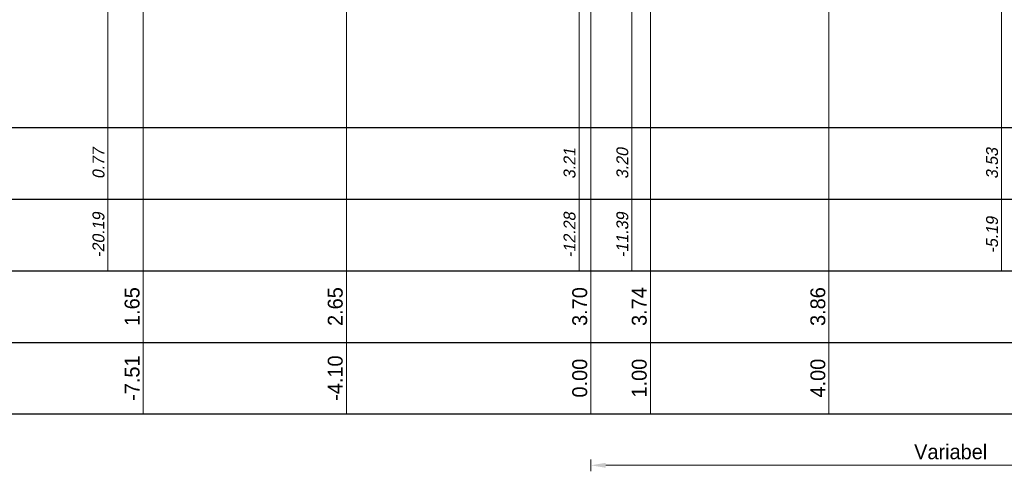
# Model space of a CAD drawing. Header units: metres. Extents: x 132 to 905, y -50 to 63.
# Tile 65 of 86: x 735 to 751, y -49 to -42. Entities that reach past the tile are written whole.
import ezdxf
from ezdxf.enums import TextEntityAlignment as Align

# ---------------------------------------------------------------- set-up
doc = ezdxf.new("R2010")
doc.units = ezdxf.units.M
doc.header["$LTSCALE"] = 0.1
for name, color, linetype, lineweight in [('DP-BS-Matenbalk_verlenglijnen', 253, 'Continuous', 0), ('DP-NW-Matenbalk_verlenglijnen', 135, 'Continuous', 0), ('maatvoering-lin', 7, 'Continuous', 20), ('TL-2.5 mm tekst_schaaldp', 7, 'Continuous', 25), ('TL-2.5mm Tekst', 7, 'Continuous', 25), ('TL-5.0mm Tekst', 4, 'Continuous', 50)]:
    doc.layers.add(name, color=color, linetype=linetype, lineweight=lineweight)
for name, color, linetype in [('DP-Matenbalk', 1, 'Continuous'), ('DP-Matenbalk_bestaandehoogten', 6, 'Continuous'), ('DP-Matenbalk_nwhoogten', 7, 'Continuous')]:
    doc.layers.add(name, color=color, linetype=linetype)
doc.styles.add('dp-besthgt', font='StagCAD.ttf', dxfattribs={"oblique": 10, "height": 0.2})
doc.styles.add('Ontwnota-dwp-Bruinissepolder tot Grevelingendam$0$dp-nwhgt', font='StagCAD.ttf', dxfattribs={"height": 0.25})
doc.styles.add('StagCAD', font='StagCAD.ttf')
doc.dimstyles.new('GM-maatvoering', dxfattribs={"dimtxt": 2.5, "dimasz": 2.5, "dimexe": 1, "dimexo": 0, "dimgap": 1, "dimtad": 1, "dimrnd": 0.001, "dimzin": 1, "dimdsep": 46, "dimtxsty": 'StagCAD', "dimcen": 0.09, "dimclrd": 1, "dimclre": 1, "dimclrt": 7, "dimazin": 0, "dimtfac": 1, "dimtix": 1, "dimtmove": 0, "dimatfit": 3, "dimfxl": 1, "dimfxlon": 1, "dimtvp": 0.83, "dimtolj": 1, "dimtzin": 0, "dimlwd": 15, "dimlwe": 15, "dimarcsym": 0})

# ---------------------------------------------------------------- blocks, each defined once
blk = doc.blocks.new('*U54')
at = {"layer": 'DP-Matenbalk'}
for p, q in [((6, -4.7), (42.306, -4.7)), ((6, -5.9), (42.306, -5.9)), ((6, -7.1), (42.306, -7.1)), ((6, -8.3), (42.306, -8.3)), ((6, -9.5), (42.306, -9.5))]:
    blk.add_line(p, q, dxfattribs=at)
at = {"layer": 'TL-2.5 mm tekst_schaaldp', "style": 'StagCAD', "width": 0.96}
blk.add_attdef('SCHAAL', (-0.05, -11.124), '', height=0.25, dxfattribs=at)
at = {"layer": 'TL-2.5mm Tekst', "lineweight": 35, "style": 'StagCAD', "width": 0.96}
blk.add_attdef('GEBIEDDWP', (7.116, -10.535), '', height=0.25, dxfattribs=at)
at = {"layer": 'TL-5.0mm Tekst', "style": 'StagCAD', "width": 0.96}
blk.add_attdef('OMSCHRIJVING', (-0.05, -10.535), '', height=0.5, dxfattribs=at)
blk = doc.blocks.new('dp793')
at = {"layer": 'DP-BS-Matenbalk_verlenglijnen'}
for p, q in [((33.919, -20.471), (33.919, -31.1)), ((26.827, -20.786), (26.827, -31.1)), ((27.714, -20.799), (27.714, -31.1)), ((18.92, -23.233), (18.92, -31.1))]:
    blk.add_line(p, q, dxfattribs=at)
at = {"layer": 'DP-Matenbalk_bestaandehoogten'}
for points in [[(18.92, -28.7, 0), (18.92, -28.7, 0)], [(26.827, -28.7, 0), (26.827, -28.7, 0)], [(27.714, -28.7, 0), (27.714, -28.7, 0)], [(33.919, -28.7, 0), (33.919, -28.7, 0)], [(18.92, -29.9, 0), (18.92, -29.9, 0)], [(26.827, -29.9, 0), (26.827, -29.9, 0)], [(27.714, -29.9, 0), (27.714, -29.9, 0)], [(33.919, -29.9, 0), (33.919, -29.9, 0)]]:
    blk.add_polyline3d(points, dxfattribs=at)
at = {"layer": 'DP-Matenbalk'}
blk.add_blockref('*U54', (-0.07, -24), dxfattribs=at)
at = {"layer": 'DP-Matenbalk_bestaandehoogten', "style": 'dp-besthgt', "oblique": 10}
for s, p in [('0.77', (18.92, -29.3)), ('3.21', (26.827, -29.3)), ('3.20', (27.714, -29.3)), ('3.53', (33.919, -29.3)), ('-20.19', (18.92, -30.5)), ('-12.28', (26.827, -30.5)), ('-11.39', (27.714, -30.5)), ('-5.19', (33.919, -30.5))]:
    blk.add_text(s, height=0.2, rotation=90, dxfattribs=at).set_placement(p, align=Align.BOTTOM_CENTER)
blk = doc.blocks.new('*D129')
at = {"layer": 'Defpoints', "color": 0, "transparency": 16777216}
for p in [(744.494, -35.178), (745.869, -45.083)]:
    blk.add_point(p, dxfattribs=at)
at = {"layer": 'maatvoering-lin', "color": 1, "lineweight": 15, "transparency": 16777216}
blk.add_line((744.868, -37.868), (744.528, -35.425), dxfattribs=at)
at = {"layer": 'maatvoering-lin', "color": 1, "transparency": 16777216}
blk.add_solid([(744.57, -35.419), (744.487, -35.431), (744.494, -35.178)], dxfattribs=at)
at = {"layer": 'maatvoering-lin', "color": 7, "transparency": 16777216, "insert": (745.046, -37.516), "char_height": 0.25, "attachment_point": 5, "rotation": 277.9037, "style": 'StagCAD'}
blk.add_mtext('\\A1;R10', dxfattribs=at)
blk = doc.blocks.new('Ontwnota-dwp-Bruinissepolder tot Grevelingendam$0$NWHO')
at = {"layer": 'DP-Matenbalk_nwhoogten', "style": 'Ontwnota-dwp-Bruinissepolder tot Grevelingendam$0$dp-nwhgt'}
for tag, p in [('AFSTAND', (0.6, -0.013)), ('HOOGTE', (1.8, -0.013))]:
    blk.add_attdef(tag, text='', height=0.25, dxfattribs=at).set_placement(p, align=Align.BOTTOM_CENTER)
blk = doc.blocks.new('*D162')
at = {"layer": 'Defpoints', "color": 0, "transparency": 16777216}
for p in [(744.494, -38.834), (756.574, -38.834), (756.574, -49.195)]:
    blk.add_point(p, dxfattribs=at)
at = {"layer": 'maatvoering-lin', "color": 1, "lineweight": 15, "transparency": 16777216}
for p, q in [((744.494, -49.095), (744.494, -49.295)), ((744.744, -49.195), (756.324, -49.195)), ((756.574, -49.095), (756.574, -49.295))]:
    blk.add_line(p, q, dxfattribs=at)
at = {"layer": 'maatvoering-lin', "color": 1, "transparency": 16777216}
for points in [[(744.744, -49.153), (744.744, -49.237), (744.494, -49.195)], [(756.324, -49.153), (756.324, -49.237), (756.574, -49.195)]]:
    blk.add_solid(points, dxfattribs=at)
at = {"layer": 'maatvoering-lin', "color": 7, "transparency": 16777216, "insert": (750.534, -48.97), "char_height": 0.25, "attachment_point": 5, "style": 'StagCAD'}
blk.add_mtext('\\A1;Variabel', dxfattribs=at)

msp = doc.modelspace()

# ---------------------------------------------------------------- linework, layer by layer
at = {"layer": 'DP-NW-Matenbalk_verlenglijnen'}
for p, q in [((748.491, -34.974), (748.491, -48.334)), ((744.494, -35.134), (744.494, -48.334)), ((745.493, -35.094), (745.493, -48.334)), ((740.39, -36.184), (740.39, -48.334)), ((736.98, -37.184), (736.98, -48.334))]:
    msp.add_line(p, q, dxfattribs=at)

# ---------------------------------------------------------------- block references
msp.add_blockref('dp793', (717.469, -14.834))
at = {"layer": 'DP-Matenbalk_nwhoogten', "rotation": 90}
for p, values in [((736.98, -48.334), {'AFSTAND': '-7.51', 'HOOGTE': '1.65'}), ((740.39, -48.334), {'AFSTAND': '-4.10', 'HOOGTE': '2.65'}), ((744.494, -48.334), {'AFSTAND': '0.00', 'HOOGTE': '3.70'}), ((745.493, -48.334), {'AFSTAND': '1.00', 'HOOGTE': '3.74'}), ((748.491, -48.334), {'AFSTAND': '4.00', 'HOOGTE': '3.86'})]:
    msp.add_blockref('Ontwnota-dwp-Bruinissepolder tot Grevelingendam$0$NWHO', p, dxfattribs=at).add_auto_attribs(values)

# ---------------------------------------------------------------- dimensions: what is measured, and where the dimension line sits
at = {"layer": 'maatvoering-lin'}
dim = msp.add_radius_dim(center=(745.869, -45.083), mpoint=(744.494, -35.178), dimstyle='GM-maatvoering', override={"dimdec": 0}, dxfattribs=at)
dim.commit()
dim.dimension.update_dxf_attribs({"geometry": '*D129', "text_midpoint": (744.823, -37.546), "dimtype": 164})
dim = msp.add_linear_dim(base=(756.574, -49.195), p1=(744.494, -38.834), p2=(756.574, -38.834), text='Variabel', dimstyle='GM-maatvoering', dxfattribs=at)
dim.commit()
dim.dimension.update_dxf_attribs({"geometry": '*D162', "text_midpoint": (750.534, -48.97)})

doc.saveas('drawing.dxf')
